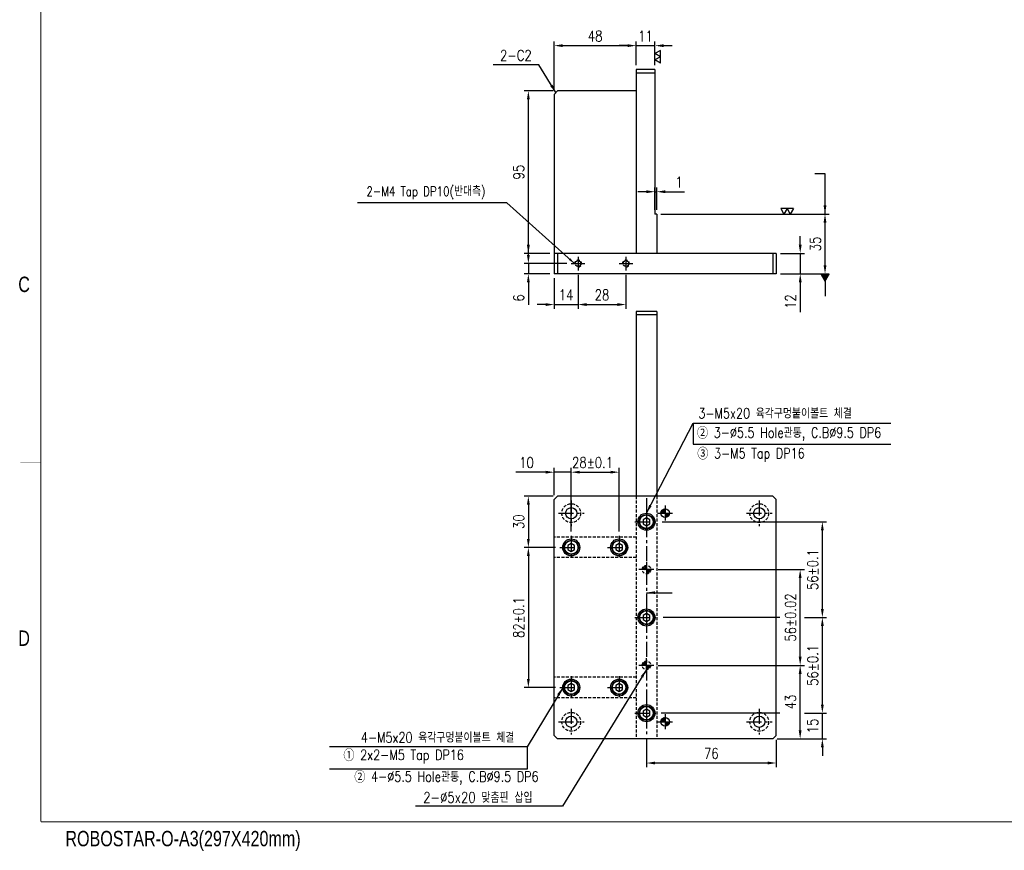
# Model space of a CAD drawing. Extents: x 2848 to 4001, y -6783 to -5973.
# Tile 1 of 4: x 2849 to 3425, y -6783 to -6297. Entities that reach past the tile are written whole.
import ezdxf
from ezdxf.enums import TextEntityAlignment as Align

# ---------------------------------------------------------------- set-up
doc = ezdxf.new("R2010")
doc.units = 0
doc.header["$LTSCALE"] = 7
doc.linetypes.add('CENTER', pattern=[2, 1.25, -0.25, 0.25, -0.25])
doc.linetypes.add('HIDDEN', pattern=[0.375, 0.25, -0.125])
doc.layers.get('0').update_dxf_attribs({"linetype": 'CONTINUOUS'})
doc.layers.get('DEFPOINTS').update_dxf_attribs({"linetype": 'CONTINUOUS'})
for name, color, linetype in [('3', 4, 'CONTINUOUS'), ('CENTERLINE', 3, 'CENTER'), ('DIM', 2, 'CONTINUOUS'), ('DIMENSION', 4, 'CONTINUOUS'), ('HATCHLINE', 1, 'CONTINUOUS'), ('HIDDENLINE', 5, 'HIDDEN')]:
    doc.layers.add(name, color=color, linetype=linetype)
doc.styles.add('GHS', font='romans.shx', dxfattribs={"width": 0.8, "bigfont": 'ghs.shx'})
doc.styles.get("Standard").update_dxf_attribs({"font": 'Gulim.ttf'})
doc.dimstyles.new('ISO-25(x2.5)', dxfattribs={"dimscale": 2.5, "dimtxt": 2.5, "dimasz": 2, "dimexe": 1, "dimexo": 1, "dimgap": 1, "dimtad": 1, "dimdec": 4, "dimdsep": 46, "dimtxsty": 'GHS', "dimcen": 0, "dimclrd": 256, "dimclre": 256, "dimclrt": 9, "dimadec": 0, "dimazin": 0, "dimtfac": 1, "dimtdec": 4, "dimtmove": 0, "dimatfit": 3, "dimfxl": 0, "dimtolj": 1, "dimarcsym": 0})

# ---------------------------------------------------------------- blocks, each defined once
blk = doc.blocks.new('A3-DJ')
at = {"const_width": 0.2}
for points in [[(30, 269), (30, 10)], [(30, 10), (410, 10)]]:
    blk.add_lwpolyline(points, dxfattribs=at)
at = {"layer": '3', "const_width": 0.05}
for points in [[(26, 149), (30, 149)], [(26, 80), (30, 80)]]:
    blk.add_lwpolyline(points, dxfattribs=at)
at = {"layer": '3', "width": 0.8}
for s, p in [('C', (26.72, 114.81)), ('D', (26.72, 45.81)), ('ROBOSTAR-O-A3(297X420mm)', (57.72, 6.36))]:
    blk.add_text(s, height=3, dxfattribs=at).set_placement(p, align=Align.MIDDLE)
blk = doc.blocks.new('*D22')
at = {"layer": 'DEFPOINTS', "color": 0}
for p in [(3146.36, -6338.58), (3163.45, -6338.58), (3161.45, -6433.58)]:
    blk.add_point(p, dxfattribs=at)
at = {"layer": 'DIMENSION', "lineweight": -2}
for p, q in [((3160.95, -6338.58), (3143.86, -6338.58)), ((3146.36, -6428.58), (3146.36, -6343.58)), ((3158.95, -6433.58), (3143.86, -6433.58))]:
    blk.add_line(p, q, dxfattribs=at)
at = {"layer": 'DIMENSION'}
for points in [[(3145.52, -6343.58), (3147.19, -6343.58), (3146.36, -6338.58)], [(3145.52, -6428.58), (3147.19, -6428.58), (3146.36, -6433.58)]]:
    blk.add_solid(points, dxfattribs=at)
at = {"layer": 'DIMENSION', "color": 9, "insert": (3140.73, -6386.08), "char_height": 6.25, "attachment_point": 5, "rotation": 90, "style": 'GHS'}
blk.add_mtext('\\A1;95', dxfattribs=at)
blk = doc.blocks.new('*D17')
at = {"layer": 'DEFPOINTS', "color": 0}
for p in [(3146.36, -6439.58), (3171.45, -6439.58), (3161.45, -6445.58)]:
    blk.add_point(p, dxfattribs=at)
at = {"layer": 'DIMENSION', "lineweight": -2}
for p, q in [((3146.36, -6434.58), (3146.36, -6429.58)), ((3168.95, -6439.58), (3143.86, -6439.58)), ((3146.36, -6439.58), (3146.36, -6445.58)), ((3158.95, -6445.58), (3143.86, -6445.58)), ((3146.36, -6450.58), (3146.36, -6463.68))]:
    blk.add_line(p, q, dxfattribs=at)
at = {"layer": 'DIMENSION'}
for points in [[(3145.52, -6434.58), (3147.19, -6434.58), (3146.36, -6439.58)], [(3145.52, -6450.58), (3147.19, -6450.58), (3146.36, -6445.58)]]:
    blk.add_solid(points, dxfattribs=at)
at = {"layer": 'DIMENSION', "color": 9, "insert": (3140.73, -6459.63), "char_height": 6.25, "attachment_point": 5, "rotation": 90, "style": 'GHS'}
blk.add_mtext('\\A1;6', dxfattribs=at)
blk = doc.blocks.new('*D16')
at = {"layer": 'DEFPOINTS', "color": 0}
for p in [(3161.45, -6445.58), (3175.45, -6443.58), (3175.45, -6463.54)]:
    blk.add_point(p, dxfattribs=at)
at = {"layer": 'DIMENSION', "lineweight": -2}
for p, q in [((3175.45, -6446.08), (3175.45, -6466.04)), ((3161.45, -6448.08), (3161.45, -6466.04)), ((3156.45, -6463.54), (3151.45, -6463.54)), ((3161.45, -6463.54), (3175.45, -6463.54)), ((3180.45, -6463.54), (3185.45, -6463.54))]:
    blk.add_line(p, q, dxfattribs=at)
at = {"layer": 'DIMENSION'}
for points in [[(3156.45, -6462.71), (3156.45, -6464.38), (3161.45, -6463.54)], [(3180.45, -6462.71), (3180.45, -6464.38), (3175.45, -6463.54)]]:
    blk.add_solid(points, dxfattribs=at)
at = {"layer": 'DIMENSION', "color": 9, "insert": (3168.45, -6457.92), "char_height": 6.25, "attachment_point": 5, "style": 'GHS'}
blk.add_mtext('\\A1;14', dxfattribs=at)
blk = doc.blocks.new('*D15')
at = {"layer": 'DEFPOINTS', "color": 0}
for p in [(3175.45, -6443.58), (3203.45, -6443.58), (3203.45, -6463.54)]:
    blk.add_point(p, dxfattribs=at)
at = {"layer": 'DIMENSION', "lineweight": -2}
for p, q in [((3175.45, -6446.08), (3175.45, -6466.04)), ((3203.45, -6446.08), (3203.45, -6466.04)), ((3180.45, -6463.54), (3198.45, -6463.54))]:
    blk.add_line(p, q, dxfattribs=at)
at = {"layer": 'DIMENSION'}
for points in [[(3180.45, -6462.71), (3180.45, -6464.38), (3175.45, -6463.54)], [(3198.45, -6462.71), (3198.45, -6464.38), (3203.45, -6463.54)]]:
    blk.add_solid(points, dxfattribs=at)
at = {"layer": 'DIMENSION', "color": 9, "insert": (3189.45, -6457.92), "char_height": 6.25, "attachment_point": 5, "style": 'GHS'}
blk.add_mtext('\\A1;28', dxfattribs=at)
blk = doc.blocks.new('*D19')
at = {"layer": 'DEFPOINTS', "color": 0}
for p in [(3221.45, -6410.58), (3319.95, -6410.58), (3291.45, -6445.58)]:
    blk.add_point(p, dxfattribs=at)
at = {"layer": 'DIMENSION', "lineweight": -2}
for p, q in [((3223.95, -6410.58), (3322.45, -6410.58)), ((3319.95, -6440.58), (3319.95, -6415.58)), ((3293.95, -6445.58), (3322.45, -6445.58))]:
    blk.add_line(p, q, dxfattribs=at)
at = {"layer": 'DIMENSION'}
for points in [[(3319.12, -6415.58), (3320.78, -6415.58), (3319.95, -6410.58)], [(3319.12, -6440.58), (3320.78, -6440.58), (3319.95, -6445.58)]]:
    blk.add_solid(points, dxfattribs=at)
at = {"layer": 'DIMENSION', "color": 9, "insert": (3314.32, -6428.08), "char_height": 6.25, "attachment_point": 5, "rotation": 90, "style": 'GHS'}
blk.add_mtext('\\A1;35', dxfattribs=at)
blk = doc.blocks.new('*D18')
at = {"layer": 'DEFPOINTS', "color": 0}
for p in [(3291.45, -6433.58), (3305.45, -6433.58), (3291.45, -6445.58)]:
    blk.add_point(p, dxfattribs=at)
at = {"layer": 'DIMENSION', "lineweight": -2}
for p, q in [((3305.45, -6428.58), (3305.45, -6423.58)), ((3293.95, -6433.58), (3307.95, -6433.58)), ((3305.45, -6433.58), (3305.45, -6445.58)), ((3293.95, -6445.58), (3307.95, -6445.58)), ((3305.45, -6450.58), (3305.45, -6467.96))]:
    blk.add_line(p, q, dxfattribs=at)
at = {"layer": 'DIMENSION'}
for points in [[(3304.62, -6428.58), (3306.28, -6428.58), (3305.45, -6433.58)], [(3304.62, -6450.58), (3306.28, -6450.58), (3305.45, -6445.58)]]:
    blk.add_solid(points, dxfattribs=at)
at = {"layer": 'DIMENSION', "color": 9, "insert": (3299.82, -6461.77), "char_height": 6.25, "attachment_point": 5, "rotation": 90, "style": 'GHS'}
blk.add_mtext('\\A1;12', dxfattribs=at)
blk = doc.blocks.new('SF21', base_point=(-8814, -6360.99))
at = {"layer": 'DIMENSION'}
for p, q in [((-8814, -6359.99), (-8813.42, -6360.99)), ((-8814, -6359.99), (-8812.84, -6359.99)), ((-8812.84, -6359.99), (-8813.42, -6360.99)), ((-8812.84, -6359.99), (-8812.26, -6360.99)), ((-8812.84, -6359.99), (-8811.69, -6359.99)), ((-8811.69, -6359.99), (-8812.26, -6360.99))]:
    blk.add_line(p, q, dxfattribs=at)
blk = doc.blocks.new('*D23')
at = {"layer": 'DEFPOINTS', "color": 0}
for p in [(3221.45, -6397.54), (3220.45, -6410.58), (3221.45, -6410.58)]:
    blk.add_point(p, dxfattribs=at)
at = {"layer": 'DIMENSION', "lineweight": -2}
for p, q in [((3220.45, -6408.08), (3220.45, -6395.04)), ((3221.45, -6408.08), (3221.45, -6395.04)), ((3215.45, -6397.54), (3210.45, -6397.54)), ((3220.45, -6397.54), (3221.45, -6397.54)), ((3226.45, -6397.54), (3237.64, -6397.54))]:
    blk.add_line(p, q, dxfattribs=at)
at = {"layer": 'DIMENSION'}
for points in [[(3215.45, -6396.7), (3215.45, -6398.37), (3220.45, -6397.54)], [(3226.45, -6396.7), (3226.45, -6398.37), (3221.45, -6397.54)]]:
    blk.add_solid(points, dxfattribs=at)
at = {"layer": 'DIMENSION', "color": 9, "insert": (3234.55, -6391.91), "char_height": 6.25, "attachment_point": 5, "style": 'GHS'}
blk.add_mtext('\\A1;1', dxfattribs=at)
blk = doc.blocks.new('*D21')
at = {"layer": 'DEFPOINTS', "color": 0}
for p in [(3209.45, -6312.08), (3209.45, -6326.08), (3161.45, -6340.58)]:
    blk.add_point(p, dxfattribs=at)
at = {"layer": 'DIMENSION', "lineweight": -2}
for p, q in [((3161.45, -6338.08), (3161.45, -6309.58)), ((3166.45, -6312.08), (3204.45, -6312.08)), ((3209.45, -6323.58), (3209.45, -6309.58))]:
    blk.add_line(p, q, dxfattribs=at)
at = {"layer": 'DIMENSION'}
for points in [[(3166.45, -6311.25), (3166.45, -6312.92), (3161.45, -6312.08)], [(3204.45, -6311.25), (3204.45, -6312.92), (3209.45, -6312.08)]]:
    blk.add_solid(points, dxfattribs=at)
at = {"layer": 'DIMENSION', "color": 9, "insert": (3185.45, -6306.46), "char_height": 6.25, "attachment_point": 5, "style": 'GHS'}
blk.add_mtext('\\A1;48', dxfattribs=at)
blk = doc.blocks.new('*D20')
at = {"layer": 'DEFPOINTS', "color": 0}
for p in [(3220.45, -6312.08), (3209.45, -6326.08), (3220.45, -6326.08)]:
    blk.add_point(p, dxfattribs=at)
at = {"layer": 'DIMENSION', "lineweight": -2}
for p, q in [((3204.45, -6312.08), (3199.45, -6312.08)), ((3209.45, -6323.58), (3209.45, -6309.58)), ((3209.45, -6312.08), (3220.45, -6312.08)), ((3220.45, -6323.58), (3220.45, -6309.58)), ((3225.45, -6312.08), (3230.45, -6312.08))]:
    blk.add_line(p, q, dxfattribs=at)
at = {"layer": 'DIMENSION'}
for points in [[(3204.45, -6311.25), (3204.45, -6312.92), (3209.45, -6312.08)], [(3225.45, -6311.25), (3225.45, -6312.92), (3220.45, -6312.08)]]:
    blk.add_solid(points, dxfattribs=at)
at = {"layer": 'DIMENSION', "color": 9, "insert": (3214.95, -6306.46), "char_height": 6.25, "attachment_point": 5, "style": 'GHS'}
blk.add_mtext('\\A1;11', dxfattribs=at)
blk = doc.blocks.new('*D25')
at = {"layer": 'DEFPOINTS', "color": 0}
for p in [(3164.7, -6605.6), (3146.36, -6687.6), (3164.7, -6687.6)]:
    blk.add_point(p, dxfattribs=at)
at = {"layer": 'DIMENSION', "lineweight": -2}
for p, q in [((3162.2, -6605.6), (3143.86, -6605.6)), ((3146.36, -6610.6), (3146.36, -6682.6)), ((3162.2, -6687.6), (3143.86, -6687.6))]:
    blk.add_line(p, q, dxfattribs=at)
at = {"layer": 'DIMENSION'}
for points in [[(3145.52, -6610.6), (3147.19, -6610.6), (3146.36, -6605.6)], [(3145.52, -6682.6), (3147.19, -6682.6), (3146.36, -6687.6)]]:
    blk.add_solid(points, dxfattribs=at)
at = {"layer": 'DIMENSION', "color": 9, "insert": (3140.73, -6646.6), "char_height": 6.25, "attachment_point": 5, "rotation": 90, "style": 'GHS'}
blk.add_mtext('\\A1;82%%P0.1', dxfattribs=at)
blk = doc.blocks.new('*D24')
at = {"layer": 'DEFPOINTS', "color": 0}
for p in [(3163.45, -6575.6), (3146.36, -6605.6), (3164.7, -6605.6)]:
    blk.add_point(p, dxfattribs=at)
at = {"layer": 'DIMENSION', "lineweight": -2}
for p, q in [((3160.95, -6575.6), (3143.86, -6575.6)), ((3146.36, -6580.6), (3146.36, -6600.6)), ((3162.2, -6605.6), (3143.86, -6605.6))]:
    blk.add_line(p, q, dxfattribs=at)
at = {"layer": 'DIMENSION'}
for points in [[(3145.52, -6580.6), (3147.19, -6580.6), (3146.36, -6575.6)], [(3145.52, -6600.6), (3147.19, -6600.6), (3146.36, -6605.6)]]:
    blk.add_solid(points, dxfattribs=at)
at = {"layer": 'DIMENSION', "color": 9, "insert": (3140.73, -6590.6), "char_height": 6.25, "attachment_point": 5, "rotation": 90, "style": 'GHS'}
blk.add_mtext('\\A1;30', dxfattribs=at)
blk = doc.blocks.new('*D26')
at = {"layer": 'DEFPOINTS', "color": 0}
for p in [(3171.45, -6561.6), (3161.45, -6577.6), (3171.45, -6598.85)]:
    blk.add_point(p, dxfattribs=at)
at = {"layer": 'DIMENSION', "lineweight": -2}
for p, q in [((3156.45, -6561.6), (3139.07, -6561.6)), ((3161.45, -6575.1), (3161.45, -6559.1)), ((3171.45, -6561.6), (3161.45, -6561.6)), ((3171.45, -6596.35), (3171.45, -6559.1)), ((3176.45, -6561.6), (3181.45, -6561.6))]:
    blk.add_line(p, q, dxfattribs=at)
at = {"layer": 'DIMENSION'}
for points in [[(3156.45, -6560.76), (3156.45, -6562.43), (3161.45, -6561.6)], [(3176.45, -6560.76), (3176.45, -6562.43), (3171.45, -6561.6)]]:
    blk.add_solid(points, dxfattribs=at)
at = {"layer": 'DIMENSION', "color": 9, "insert": (3145.26, -6555.97), "char_height": 6.25, "attachment_point": 5, "style": 'GHS'}
blk.add_mtext('\\A1;10', dxfattribs=at)
blk = doc.blocks.new('*D27')
at = {"layer": 'DEFPOINTS', "color": 0}
for p in [(3199.45, -6561.6), (3171.45, -6598.85), (3199.45, -6598.85)]:
    blk.add_point(p, dxfattribs=at)
at = {"layer": 'DIMENSION', "lineweight": -2}
for p, q in [((3171.45, -6596.35), (3171.45, -6559.1)), ((3176.45, -6561.6), (3194.45, -6561.6)), ((3199.45, -6596.35), (3199.45, -6559.1))]:
    blk.add_line(p, q, dxfattribs=at)
at = {"layer": 'DIMENSION'}
for points in [[(3176.45, -6560.76), (3176.45, -6562.43), (3171.45, -6561.6)], [(3194.45, -6560.76), (3194.45, -6562.43), (3199.45, -6561.6)]]:
    blk.add_solid(points, dxfattribs=at)
at = {"layer": 'DIMENSION', "color": 9, "insert": (3183.95, -6555.97), "char_height": 6.25, "attachment_point": 5, "style": 'GHS'}
blk.add_mtext('\\A1;28%%P0.1', dxfattribs=at)
blk = doc.blocks.new('*D33')
at = {"layer": 'DEFPOINTS', "color": 0}
for p in [(3215.45, -6714.86), (3291.45, -6715.6), (3215.45, -6731.74)]:
    blk.add_point(p, dxfattribs=at)
at = {"layer": 'DIMENSION', "lineweight": -2}
for p, q in [((3215.45, -6717.36), (3215.45, -6734.24)), ((3291.45, -6718.1), (3291.45, -6734.24)), ((3286.45, -6731.74), (3220.45, -6731.74))]:
    blk.add_line(p, q, dxfattribs=at)
at = {"layer": 'DIMENSION'}
for points in [[(3220.45, -6730.91), (3220.45, -6732.58), (3215.45, -6731.74)], [(3286.45, -6730.91), (3286.45, -6732.58), (3291.45, -6731.74)]]:
    blk.add_solid(points, dxfattribs=at)
at = {"layer": 'DIMENSION', "color": 9, "insert": (3253.45, -6726.12), "char_height": 6.25, "attachment_point": 5, "style": 'GHS'}
blk.add_mtext('\\A1;76', dxfattribs=at)
blk = doc.blocks.new('*D32')
at = {"layer": 'DEFPOINTS', "color": 0}
for p in [(3219.85, -6618.6), (3305.4, -6618.6), (3219.85, -6674.6)]:
    blk.add_point(p, dxfattribs=at)
at = {"layer": 'DIMENSION', "lineweight": -2}
for p, q in [((3222.35, -6618.6), (3307.9, -6618.6)), ((3305.4, -6669.6), (3305.4, -6623.6)), ((3222.35, -6674.6), (3307.9, -6674.6))]:
    blk.add_line(p, q, dxfattribs=at)
at = {"layer": 'DIMENSION'}
for points in [[(3304.56, -6623.6), (3306.23, -6623.6), (3305.4, -6618.6)], [(3304.56, -6669.6), (3306.23, -6669.6), (3305.4, -6674.6)]]:
    blk.add_solid(points, dxfattribs=at)
at = {"layer": 'DIMENSION', "color": 9, "insert": (3299.77, -6646.6), "char_height": 6.25, "attachment_point": 5, "rotation": 90, "style": 'GHS'}
blk.add_mtext('\\A1;56%%P0.02', dxfattribs=at)
blk = doc.blocks.new('*D31')
at = {"layer": 'DEFPOINTS', "color": 0}
for p in [(3219.85, -6674.6), (3305.4, -6674.6), (3289.4, -6717.6)]:
    blk.add_point(p, dxfattribs=at)
at = {"layer": 'DIMENSION', "lineweight": -2}
for p, q in [((3222.35, -6674.6), (3307.9, -6674.6)), ((3305.4, -6712.6), (3305.4, -6679.6)), ((3291.9, -6717.6), (3307.9, -6717.6))]:
    blk.add_line(p, q, dxfattribs=at)
at = {"layer": 'DIMENSION'}
for points in [[(3304.56, -6679.6), (3306.23, -6679.6), (3305.4, -6674.6)], [(3304.56, -6712.6), (3306.23, -6712.6), (3305.4, -6717.6)]]:
    blk.add_solid(points, dxfattribs=at)
at = {"layer": 'DIMENSION', "color": 9, "insert": (3299.77, -6696.1), "char_height": 6.25, "attachment_point": 5, "rotation": 90, "style": 'GHS'}
blk.add_mtext('\\A1;43', dxfattribs=at)
blk = doc.blocks.new('*D30')
at = {"layer": 'DEFPOINTS', "color": 0}
for p in [(3222.2, -6590.6), (3318.4, -6590.6), (3305.4, -6646.6)]:
    blk.add_point(p, dxfattribs=at)
at = {"layer": 'DIMENSION', "lineweight": -2}
for p, q in [((3224.7, -6590.6), (3320.9, -6590.6)), ((3318.4, -6641.6), (3318.4, -6595.6)), ((3307.9, -6646.6), (3320.9, -6646.6))]:
    blk.add_line(p, q, dxfattribs=at)
at = {"layer": 'DIMENSION'}
for points in [[(3317.56, -6595.6), (3319.23, -6595.6), (3318.4, -6590.6)], [(3317.56, -6641.6), (3319.23, -6641.6), (3318.4, -6646.6)]]:
    blk.add_solid(points, dxfattribs=at)
at = {"layer": 'DIMENSION', "color": 9, "insert": (3312.77, -6618.6), "char_height": 6.25, "attachment_point": 5, "rotation": 90, "style": 'GHS'}
blk.add_mtext('\\A1;56%%P0.1', dxfattribs=at)
blk = doc.blocks.new('*D29')
at = {"layer": 'DEFPOINTS', "color": 0}
for p in [(3305.4, -6646.6), (3318.4, -6646.6), (3305.4, -6702.6)]:
    blk.add_point(p, dxfattribs=at)
at = {"layer": 'DIMENSION', "lineweight": -2}
for p, q in [((3307.9, -6646.6), (3320.9, -6646.6)), ((3318.4, -6697.6), (3318.4, -6651.6)), ((3307.9, -6702.6), (3320.9, -6702.6))]:
    blk.add_line(p, q, dxfattribs=at)
at = {"layer": 'DIMENSION'}
for points in [[(3317.56, -6651.6), (3319.23, -6651.6), (3318.4, -6646.6)], [(3317.56, -6697.6), (3319.23, -6697.6), (3318.4, -6702.6)]]:
    blk.add_solid(points, dxfattribs=at)
at = {"layer": 'DIMENSION', "color": 9, "insert": (3312.77, -6674.6), "char_height": 6.25, "attachment_point": 5, "rotation": 90, "style": 'GHS'}
blk.add_mtext('\\A1;56%%P0.1', dxfattribs=at)
blk = doc.blocks.new('*D28')
at = {"layer": 'DEFPOINTS', "color": 0}
for p in [(3305.4, -6702.6), (3318.4, -6702.6), (3289.4, -6717.6)]:
    blk.add_point(p, dxfattribs=at)
at = {"layer": 'DIMENSION', "lineweight": -2}
for p, q in [((3318.4, -6697.6), (3318.4, -6692.6)), ((3307.9, -6702.6), (3320.9, -6702.6)), ((3318.4, -6717.6), (3318.4, -6702.6)), ((3291.9, -6717.6), (3320.9, -6717.6)), ((3318.4, -6722.6), (3318.4, -6727.6))]:
    blk.add_line(p, q, dxfattribs=at)
at = {"layer": 'DIMENSION'}
for points in [[(3317.56, -6697.6), (3319.23, -6697.6), (3318.4, -6702.6)], [(3317.56, -6722.6), (3319.23, -6722.6), (3318.4, -6717.6)]]:
    blk.add_solid(points, dxfattribs=at)
at = {"layer": 'DIMENSION', "color": 9, "insert": (3312.77, -6710.1), "char_height": 6.25, "attachment_point": 5, "rotation": 90, "style": 'GHS'}
blk.add_mtext('\\A1;15', dxfattribs=at)

msp = doc.modelspace()

# ---------------------------------------------------------------- hatches: boundary and pattern name
at = {"layer": 'HATCHLINE'}
h = msp.add_hatch(dxfattribs=at)
h.set_pattern_fill('ANSI31', color=256, scale=0.1, style=0)
h.set_pattern_definition([(45, (10952.73843, 663.378), (-0.224506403, 0.224506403), [])])
h.paths.add_polyline_path([(3226.44984, -6583.09517, 0.414213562), (3223.94984, -6585.59517), (3226.44984, -6585.59517)])
h.paths.add_polyline_path([(3226.44984, -6585.59517), (3226.44984, -6588.09517, 0.414213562), (3228.94984, -6585.59517)])
h = msp.add_hatch(dxfattribs=at)
h.set_pattern_fill('ANSI31', color=256, scale=0.1, style=0)
h.set_pattern_definition([(45, (10952.73843, 541.378), (-0.224506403, 0.224506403), [])])
h.paths.add_polyline_path([(3226.44984, -6705.09517, 0.414213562), (3223.94984, -6707.59517), (3226.44984, -6707.59517)])
h.paths.add_polyline_path([(3226.44984, -6707.59517), (3226.44984, -6710.09517, 0.414213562), (3228.94984, -6707.59517)])
at = {"layer": 'HIDDENLINE'}
h = msp.add_hatch(dxfattribs=at)
h.set_pattern_fill('ANSI31', color=256, scale=5, style=0)
h.set_pattern_definition([(45, (2500.2377, -5761.6304), (-0.44194174, 0.44194174), [])])
h.paths.add_polyline_path([(3215.44984, -6616.09517, 0.414213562), (3212.94984, -6618.59517), (3215.44984, -6618.59517)])
h.paths.add_polyline_path([(3217.94984, -6618.59517), (3215.44984, -6618.59517), (3215.44984, -6621.09517, 0.414213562)])
h = msp.add_hatch(dxfattribs=at)
h.set_pattern_fill('ANSI31', color=256, scale=5, style=0)
h.set_pattern_definition([(45, (2500.2377, -5817.6304), (-0.44194174, 0.44194174), [])])
h.paths.add_polyline_path([(3215.44984, -6672.09517, 0.414213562), (3212.94984, -6674.59517), (3215.44984, -6674.59517)])
h.paths.add_polyline_path([(3217.94984, -6674.59517), (3215.44984, -6674.59517), (3215.44984, -6677.09517, 0.414213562)])

# ---------------------------------------------------------------- linework, layer by layer
for p, q in [((3209.44984, -6326.08181), (3209.44984, -6433.58182)), ((3220.44984, -6326.08181), (3209.44984, -6326.08181)), ((3220.44984, -6326.08181), (3220.44984, -6410.58182)), ((3220.44984, -6328.08181), (3209.44984, -6328.08181)), ((3161.44984, -6340.58182), (3163.44984, -6338.58182)), ((3161.44984, -6340.58182), (3161.44984, -6445.58182)), ((3209.44984, -6338.58182), (3163.44984, -6338.58182)), ((3221.44984, -6410.58182), (3220.44984, -6410.58182)), ((3221.44984, -6410.58182), (3221.44984, -6433.58182)), ((3291.44984, -6433.58182), (3161.44984, -6433.58182)), ((3163.44984, -6433.58182), (3163.44984, -6445.58182)), ((3289.44984, -6433.58182), (3289.44984, -6445.58182)), ((3291.44984, -6433.58182), (3291.44984, -6445.58182)), ((3291.44984, -6445.58182), (3161.44984, -6445.58182)), ((3221.44984, -6467.59517), (3209.44984, -6467.59517)), ((3209.44984, -6467.59517), (3209.44984, -6575.59517)), ((3221.44984, -6469.59517), (3209.44984, -6469.59517)), ((3221.44984, -6467.59517), (3221.44984, -6575.59517)), ((3161.44984, -6577.59517), (3163.44984, -6575.59517)), ((3161.44984, -6715.59517), (3161.44984, -6577.59517)), ((3289.44984, -6575.59517), (3163.44984, -6575.59517)), ((3289.44984, -6575.59517), (3291.44984, -6577.59517)), ((3291.44984, -6715.59517), (3291.44984, -6577.59517)), ((3215.44984, -6588.28573), (3213.44984, -6589.44037)), ((3213.44984, -6589.44037), (3213.44984, -6591.74997)), ((3217.44984, -6589.44037), (3215.44984, -6588.28573)), ((3217.44984, -6591.74997), (3217.44984, -6589.44037)), ((3213.44984, -6591.74997), (3215.44984, -6592.90461)), ((3215.44984, -6592.90461), (3217.44984, -6591.74997)), ((3171.44984, -6603.28573), (3169.44984, -6604.44037)), ((3169.44984, -6604.44037), (3169.44984, -6606.74997)), ((3169.44984, -6606.74997), (3171.44984, -6607.90461)), ((3173.44984, -6604.44037), (3171.44984, -6603.28573)), ((3171.44984, -6607.90461), (3173.44984, -6606.74997)), ((3173.44984, -6606.74997), (3173.44984, -6604.44037)), ((3199.44984, -6603.28573), (3197.44984, -6604.44037)), ((3197.44984, -6604.44037), (3197.44984, -6606.74997)), ((3197.44984, -6606.74997), (3199.44984, -6607.90461)), ((3201.44984, -6604.44037), (3199.44984, -6603.28573)), ((3199.44984, -6607.90461), (3201.44984, -6606.74997)), ((3201.44984, -6606.74997), (3201.44984, -6604.44037)), ((3215.44984, -6644.28573), (3213.44984, -6645.44037)), ((3213.44984, -6645.44037), (3213.44984, -6647.74997)), ((3213.44984, -6647.74997), (3215.44984, -6648.90461)), ((3217.44984, -6645.44037), (3215.44984, -6644.28573)), ((3215.44984, -6648.90461), (3217.44984, -6647.74997)), ((3217.44984, -6647.74997), (3217.44984, -6645.44037)), ((3171.44984, -6685.28573), (3169.44984, -6686.44037)), ((3169.44984, -6686.44037), (3169.44984, -6688.74997)), ((3169.44984, -6688.74997), (3171.44984, -6689.90461)), ((3173.44984, -6686.44037), (3171.44984, -6685.28573)), ((3171.44984, -6689.90461), (3173.44984, -6688.74997)), ((3173.44984, -6688.74997), (3173.44984, -6686.44037)), ((3199.44984, -6685.28573), (3197.44984, -6686.44037)), ((3197.44984, -6686.44037), (3197.44984, -6688.74997)), ((3197.44984, -6688.74997), (3199.44984, -6689.90461)), ((3201.44984, -6686.44037), (3199.44984, -6685.28573)), ((3199.44984, -6689.90461), (3201.44984, -6688.74997)), ((3201.44984, -6688.74997), (3201.44984, -6686.44037)), ((3215.44984, -6700.28573), (3213.44984, -6701.44037)), ((3217.44984, -6701.44037), (3215.44984, -6700.28573)), ((3213.44984, -6701.44037), (3213.44984, -6703.74997)), ((3213.44984, -6703.74997), (3215.44984, -6704.90461)), ((3215.44984, -6704.90461), (3217.44984, -6703.74997)), ((3217.44984, -6703.74997), (3217.44984, -6701.44037)), ((3163.44984, -6717.59517), (3161.44984, -6715.59517)), ((3289.44984, -6717.59517), (3163.44984, -6717.59517)), ((3289.44984, -6717.59517), (3291.44984, -6715.59517))]:
    msp.add_line(p, q)
for centre, radius in [((3171.44984, -6585.59517), 3.3), ((3226.44984, -6585.59517), 2.5), ((3281.44984, -6585.59517), 3.3), ((3215.44984, -6590.59517), 5), ((3215.44984, -6590.59517), 4.25), ((3171.44984, -6605.59517), 5), ((3171.44984, -6605.59517), 4.25), ((3199.44984, -6605.59517), 5), ((3199.44984, -6605.59517), 4.25), ((3215.44984, -6646.59517), 5), ((3215.44984, -6646.59517), 4.25), ((3171.44984, -6687.59517), 5), ((3171.44984, -6687.59517), 4.25), ((3199.44984, -6687.59517), 5), ((3199.44984, -6687.59517), 4.25), ((3215.44984, -6702.59517), 5), ((3215.44984, -6702.59517), 4.25), ((3171.44984, -6707.59517), 3.3), ((3226.44984, -6707.59517), 2.5), ((3281.44984, -6707.59517), 3.3)]:
    msp.add_circle(centre, radius)
at = {"layer": '3'}
for centre in [(3215.44984, -6590.59517), (3171.44984, -6605.59517), (3199.44984, -6605.59517), (3215.44984, -6646.59517), (3171.44984, -6687.59517), (3199.44984, -6687.59517), (3215.44984, -6702.59517)]:
    msp.add_circle(centre, 3.95, dxfattribs=at)
at = {"layer": 'CENTERLINE'}
for p, q in [((3175.44984, -6435.58182), (3175.44984, -6443.58182)), ((3203.44984, -6435.58182), (3203.44984, -6443.58182)), ((3171.44984, -6439.58182), (3179.44984, -6439.58182)), ((3199.44984, -6439.58182), (3207.44984, -6439.58182)), ((3171.44984, -6578.09517), (3171.44984, -6593.09517)), ((3215.44984, -6576.78922), (3215.44984, -6714.86055)), ((3281.44984, -6578.09517), (3281.44984, -6593.09517)), ((3215.44984, -6583.84517), (3215.44984, -6597.34517)), ((3226.44984, -6581.09517), (3226.44984, -6590.09517)), ((3163.94984, -6585.59517), (3178.94984, -6585.59517)), ((3208.69984, -6590.59517), (3222.19984, -6590.59517)), ((3221.94984, -6585.59517), (3230.94984, -6585.59517)), ((3273.94984, -6585.59517), (3288.94984, -6585.59517)), ((3171.44984, -6598.84517), (3171.44984, -6612.34517)), ((3199.44984, -6598.84517), (3199.44984, -6612.34517)), ((3164.69984, -6605.59517), (3178.19984, -6605.59517)), ((3192.69984, -6605.59517), (3206.19984, -6605.59517)), ((3215.44984, -6614.09517), (3215.44984, -6623.09517)), ((3219.84894, -6618.59517), (3210.94984, -6618.59517)), ((3215.44984, -6639.84517), (3215.44984, -6653.34517)), ((3208.69984, -6646.59517), (3222.19984, -6646.59517)), ((3215.44984, -6679.09517), (3215.44984, -6670.09517)), ((3219.84894, -6674.59517), (3210.94984, -6674.59517)), ((3171.44984, -6680.84517), (3171.44984, -6694.34517)), ((3199.44984, -6680.84517), (3199.44984, -6694.34517)), ((3164.69984, -6687.59517), (3178.19984, -6687.59517)), ((3192.69984, -6687.59517), (3206.19984, -6687.59517)), ((3171.44984, -6700.09517), (3171.44984, -6715.09517)), ((3215.44984, -6695.84517), (3215.44984, -6709.34517)), ((3281.44984, -6700.09517), (3281.44984, -6715.09517)), ((3208.69984, -6702.59517), (3222.19984, -6702.59517)), ((3226.44984, -6703.09517), (3226.44984, -6712.09517)), ((3163.94984, -6707.59517), (3178.94984, -6707.59517)), ((3221.94984, -6707.59517), (3230.94984, -6707.59517)), ((3273.94984, -6707.59517), (3288.94984, -6707.59517))]:
    msp.add_line(p, q, dxfattribs=at)
at = {"layer": 'DIMENSION'}
for p, q in [((3242.77991, -6532.90251), (3242.77991, -6545.27168)), ((3242.77991, -6545.27168), (3358.46159, -6545.27168)), ((3293.47835, -6646.59517), (3225.24537, -6646.59517)), ((3293.47835, -6702.59517), (3223.98404, -6702.59517)), ((3145.68625, -6722.27014), (3145.68625, -6735.24137)), ((3145.68625, -6735.24137), (3030.03697, -6735.24137))]:
    msp.add_line(p, q, dxfattribs=at)
at = {"layer": 'HIDDENLINE'}
for p, q in [((3209.44984, -6575.59517), (3209.44984, -6717.59517)), ((3221.44984, -6575.59517), (3221.44984, -6717.59517)), ((3209.44984, -6599.59517), (3161.44984, -6599.59517)), ((3209.44984, -6611.59517), (3161.44984, -6611.59517)), ((3209.44984, -6681.59517), (3161.44984, -6681.59517)), ((3209.44984, -6693.59517), (3161.44984, -6693.59517))]:
    msp.add_line(p, q, dxfattribs=at)
for centre, radius in [((3175.44984, -6439.58182), 1.62111), ((3203.44984, -6439.58182), 1.62111), ((3171.44984, -6585.59517), 5.5), ((3281.44984, -6585.59517), 5.5), ((3215.44984, -6618.59517), 2.5), ((3215.44984, -6674.59517), 2.5), ((3171.44984, -6707.59517), 5.5), ((3281.44984, -6707.59517), 5.5)]:
    msp.add_circle(centre, radius, dxfattribs=at)
for centre in [(3175.44984, -6439.58182), (3203.44984, -6439.58182)]:
    msp.add_arc(centre, 2, 270, 180, dxfattribs=at)

# ---------------------------------------------------------------- block references
at = {"xscale": 3, "yscale": 3, "zscale": 3}
msp.add_blockref('A3-DJ', (2771.11255, -6796.14357), dxfattribs=at)
at = {"layer": 'DIM', "xscale": -3.199999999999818, "yscale": 3.199999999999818, "zscale": 0.8, "rotation": 270}
msp.add_blockref('SF21', (3220.44984, -6322.31395), dxfattribs=at)
at = {"layer": 'DIM', "xscale": -3.199999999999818, "yscale": 3.199999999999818, "zscale": 0.8}
msp.add_blockref('SF21', (3301.4452, -6410.58182), dxfattribs=at)

# ---------------------------------------------------------------- texts
at = {"color": 9, "style": 'GHS', "width": 0.8}
msp.add_text('2-M4 Tap DP10(반대측)', height=5.5, dxfattribs=at).set_placement((3051.59068, -6400.04911))
at = {"layer": 'DIMENSION', "color": 9, "style": 'GHS'}
for s, insert, char_height, attachment_point in [('2-C2', (3148.37036, -6320.87472), 6.25, 9), ('3-M5x20 육각구멍붙이볼트 체결', (3245.85737, -6527.13584), 6, 4), ('{\\fGulim|b0|i0|c129|p50;②} 3-%%c5.5 Hole관통, C.B%%c9.5 DP6', (3244.99848, -6539.34957), 6, 4), ('{\\fGulim|b0|i0|c129|p50;③} 3-M5 Tap DP16', (3245.16848, -6551.54356), 6, 4), ('4-M5x20 육각구멍붙이볼트 체결', (3138.18625, -6716.76435), 6, 6), ('{\\fGulim|b0|i0|c129|p50;①} 2x2-M5 Tap DP16\\P       ', (3108.62677, -6732.97198), 6, 6), ('{\\fGulim|b0|i0|c129|p50;②} 4-%%c5.5 Hole관통, C.B%%c9.5 DP6', (3152.34278, -6740.57726), 6, 6), ('2-%%c5x20 맞춤핀 삽입', (3084.82526, -6754.97218), 6.25, 7)]:
    msp.add_mtext(s, dxfattribs=dict(at, insert=insert, char_height=char_height, attachment_point=attachment_point))

# ---------------------------------------------------------------- dimensions: what is measured, and where the dimension line sits
at = {"layer": 'DIMENSION'}
for base, p1, p2, picture, middle in [((3209.44984, -6312.08181), (3161.44984, -6340.58182), (3209.44984, -6326.08181), '*D21', (3185.44984, -6306.45681)), ((3220.44984, -6312.08181), (3209.44984, -6326.08181), (3220.44984, -6326.08181), '*D20', (3214.94984, -6306.45681)), ((3221.44984, -6397.53676), (3220.44984, -6410.58182), (3221.44984, -6410.58182), '*D23', (3234.54508, -6391.91176)), ((3175.44984, -6463.5425), (3161.44984, -6445.58182), (3175.44984, -6443.58182), '*D16', (3168.44984, -6457.9175)), ((3203.44984, -6463.5425), (3175.44984, -6443.58182), (3203.44984, -6443.58182), '*D15', (3189.44984, -6457.9175)), ((3215.44984, -6731.74486), (3291.44984, -6715.59517), (3215.44984, -6714.86055), '*D33', (3253.44984, -6726.11986))]:
    dim = msp.add_linear_dim(base=base, p1=p1, p2=p2, dimstyle='ISO-25(x2.5)', dxfattribs=at)
    dim.commit()
    dim.dimension.update_dxf_attribs({"geometry": picture, "text_midpoint": middle})
for base, p1, p2, picture, middle in [((3146.35791, -6338.58182), (3161.44984, -6433.58182), (3163.44984, -6338.58182), '*D22', (3140.73291, -6386.08182)), ((3319.94984, -6410.58182), (3291.44984, -6445.58182), (3221.44984, -6410.58182), '*D19', (3314.32484, -6428.08182)), ((3146.35791, -6605.59517), (3163.44984, -6575.59517), (3164.69984, -6605.59517), '*D24', (3140.73291, -6590.59517)), ((3305.39525, -6674.59517), (3289.39525, -6717.59517), (3219.84894, -6674.59517), '*D31', (3299.77025, -6696.09517)), ((3318.39525, -6702.59517), (3289.39525, -6717.59517), (3305.39525, -6702.59517), '*D28', (3312.77025, -6710.09517))]:
    dim = msp.add_linear_dim(base=base, p1=p1, p2=p2, angle=90, dimstyle='ISO-25(x2.5)', dxfattribs=at)
    dim.commit()
    dim.dimension.update_dxf_attribs({"geometry": picture, "text_midpoint": middle})
for base, p1, p2, picture, middle in [((3305.44984, -6433.58182), (3291.44984, -6445.58182), (3291.44984, -6433.58182), '*D18', (3305.44984, -6461.7723)), ((3146.35791, -6439.58182), (3161.44984, -6445.58182), (3171.44984, -6439.58182), '*D17', (3146.35791, -6459.62944))]:
    dim = msp.add_linear_dim(base=base, p1=p1, p2=p2, angle=90, dimstyle='ISO-25(x2.5)', dxfattribs=at)
    dim.commit()
    dim.dimension.update_dxf_attribs({"geometry": picture, "text_midpoint": middle, "dimtype": 160})
dim = msp.add_linear_dim(base=(3171.44984, -6561.59517), p1=(3161.44984, -6577.59517), p2=(3171.44984, -6598.84517), dimstyle='ISO-25(x2.5)', dxfattribs=at)
dim.commit()
dim.dimension.update_dxf_attribs({"geometry": '*D26', "text_midpoint": (3145.25936, -6561.59517), "dimtype": 160})
dim = msp.add_linear_dim(base=(3199.44984, -6561.59517), p1=(3171.44984, -6598.84517), p2=(3199.44984, -6598.84517), text='<>%%P0.1', dimstyle='ISO-25(x2.5)', dxfattribs=at)
dim.commit()
dim.dimension.update_dxf_attribs({"geometry": '*D27', "text_midpoint": (3183.94984, -6561.59517), "dimtype": 160})
for base, p1, p2, text, picture, middle in [((3318.39525, -6590.59517), (3305.39525, -6646.59517), (3222.19984, -6590.59517), '<>%%P0.1', '*D30', (3312.77025, -6618.59517)), ((3146.35791, -6687.59517), (3164.69984, -6605.59517), (3164.69984, -6687.59517), '<>%%P0.1', '*D25', (3140.73291, -6646.59517)), ((3305.39525, -6618.59517), (3219.84894, -6674.59517), (3219.84894, -6618.59517), '<>%%P0.02', '*D32', (3299.77025, -6646.59517)), ((3318.39525, -6646.59517), (3305.39525, -6702.59517), (3305.39525, -6646.59517), '<>%%P0.1', '*D29', (3312.77025, -6674.59517))]:
    dim = msp.add_linear_dim(base=base, p1=p1, p2=p2, angle=90, text=text, dimstyle='ISO-25(x2.5)', dxfattribs=at)
    dim.commit()
    dim.dimension.update_dxf_attribs({"geometry": picture, "text_midpoint": middle})

# ---------------------------------------------------------------- leaders
at = {"layer": 'DIMENSION', "annotation_type": 0, "has_hookline": 1, "hookline_direction": 1, "text_width": 19.28571}
msp.add_leader([(3162.44984, -6339.58182), (3152.47765, -6323.37472), (3147.47765, -6323.37472)], dimstyle='ISO-25(x2.5)', override={"dimgap": 1, "dimtad": 1}, dxfattribs=at)
at = {"layer": 'DIMENSION'}
for points, override in [([(3319.94984, -6410.58182), (3319.94984, -6387.02478), (3314.06399, -6387.02478)], {"dimgap": 1, "dimtad": 1}), ([(3173.44984, -6439.58182), (3133.77675, -6404.12896), (3046.35253, -6404.12896)], {"dimscale": 2}), ([(3319.94984, -6445.58182), (3319.94984, -6458.68687)], {"dimgap": 1, "dimtad": 1, "dimldrblk": 'DatumFilled'}), ([(3215.44984, -6632.08398), (3230.50778, -6632.08398)], {"dimgap": 1, "dimtad": 1})]:
    msp.add_leader(points, dimstyle='ISO-25(x2.5)', override=override, dxfattribs=at)
at = {"layer": 'DIMENSION', "annotation_type": 0, "has_hookline": 1, "text_width": 108.11429}
for points, hookline_direction in [([(3215.44984, -6585.59517), (3242.77991, -6532.90251), (3247.77991, -6532.90251)], 0), ([(3166.45072, -6687.68877), (3145.68625, -6722.27014), (3140.68625, -6722.27014)], 1)]:
    msp.add_leader(points, dimstyle='ISO-25(x2.5)', dxfattribs=dict(at, hookline_direction=hookline_direction))
at = {"layer": 'DIMENSION'}
msp.add_leader([(3215.44984, -6677.09517), (3166.39362, -6757.03791), (3080.39367, -6757.03791)], dimstyle='ISO-25(x2.5)', dxfattribs=at)

doc.saveas('drawing.dxf')
